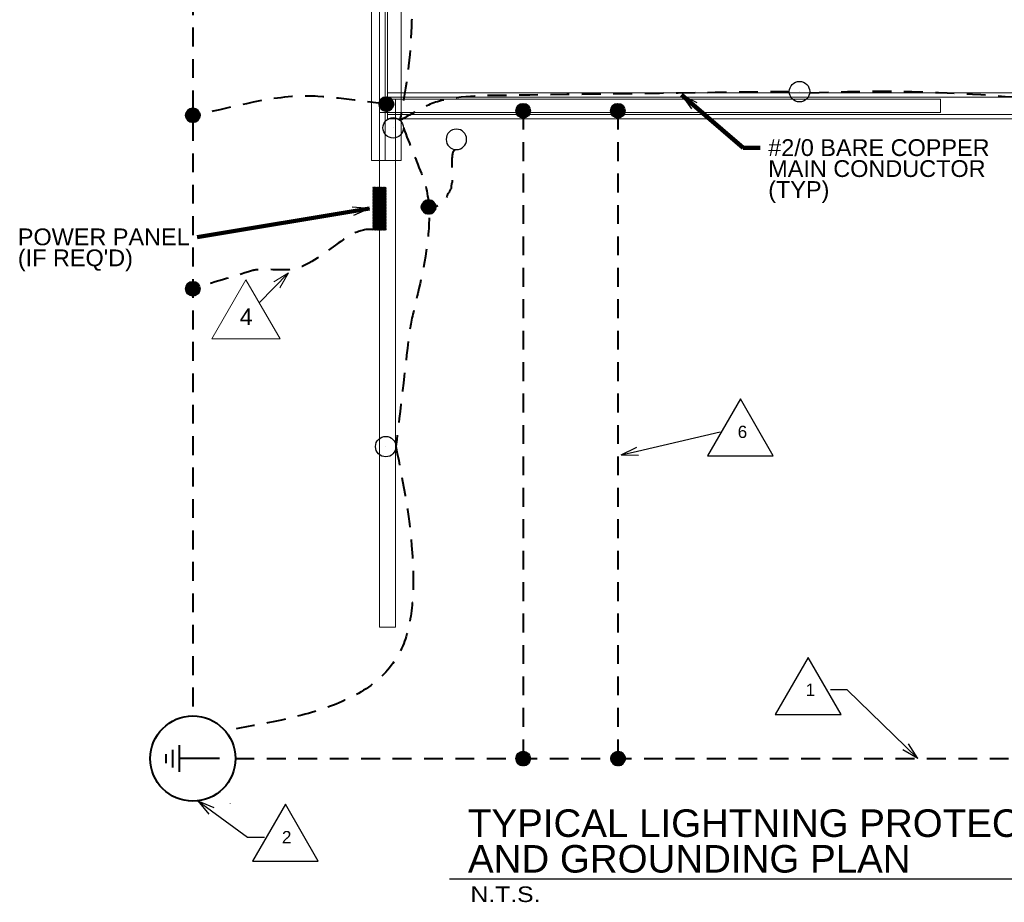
# Model space of a CAD drawing. Header units: inches. Extents: x -2066 to 3484, y -1008 to 3502.
# Tile 4 of 11: x -155 to 423, y 342 to 861. Entities that reach past the tile are written whole.
import ezdxf
from ezdxf.enums import TextEntityAlignment as Align

# ---------------------------------------------------------------- set-up
doc = ezdxf.new("R2010")
doc.units = ezdxf.units.IN
doc.header["$LTSCALE"] = 25
doc.header["$MEASUREMENT"] = 0
doc.linetypes.add('DGN Style 2', pattern=[0.737877, 0.442726, -0.295151])
for name, color, linetype, lineweight in [('E-ANNO-TEXT', 7, 'Continuous', 0), ('E-DETL-TEXT', 3, 'Continuous', 0), ('E-GRND-CIRC', 4, 'Continuous', 40), ('E-GRND-REFR', 32, 'Continuous', 40), ('E-POWR-PANL', 4, 'Continuous', 40), ('G-ANNO-DIM', 1, 'Continuous', 0), ('Imports in Famil', 7, 'Continuous', 0), ('Level 23', 7, 'Continuous', 0), ('Level 44', 7, 'Continuous', 0), ('SC Text', 7, 'Continuous', 0), ('SE Terminal', 7, 'Continuous', 0), ('Struct Stick Sym', 7, 'Continuous', 0), ('Structural Stiff', 7, 'Continuous', 0)]:
    doc.layers.add(name, color=color, linetype=linetype, lineweight=lineweight)
doc.styles.add("_1 4 1'-0", font='arial.ttf', dxfattribs={"height": 6})
doc.styles.add('Notes', font='arial.ttf', dxfattribs={"height": 0.098425})
doc.styles.add('Notes_0', font='arial.ttf')
doc.styles.add('TEXT', font='romans.shx', dxfattribs={"width": 0.8})
doc.styles.add('Title Block - General', font='arial.ttf', dxfattribs={"height": 0.12})
doc.dimstyles.new('EAST', dxfattribs={"dimtxt": 9.8425, "dimasz": 9.8425, "dimexe": 4.92125, "dimexo": 4.92125, "dimgap": 4.92125, "dimtad": 1, "dimdec": 0, "dimzin": 11, "dimdsep": 46, "dimlunit": 3, "dimtxsty": 'Notes_0', "dimblk": 'TerminatorOpen_0.5', "dimcen": 0.09, "dimclrd": 1, "dimadec": 4, "dimazin": 3, "dimtfac": 1, "dimtdec": 0, "dimtofl": 0, "dimtmove": 0, "dimatfit": 1, "dimldrblk": 'TerminatorOpen_0.5', "dimfxl": 1, "dimfrac": 2, "dimtolj": 1, "dimtzin": 11, "dimlwd": 30, "dimarcsym": 0})

# ---------------------------------------------------------------- blocks, each defined once
blk = doc.blocks.new('GRDROD')
at = {"layer": 'E-GRND-REFR', "linetype": 'Continuous'}
for p, q in [((0, 0.0781), (0, -0.0391)), ((0.039, -0.0391), (-0.0391, -0.0391)), ((0.026, -0.0586), (-0.0261, -0.0586)), ((0.013, -0.0781), (-0.013, -0.0781))]:
    blk.add_line(p, q, dxfattribs=at)
blk.add_circle((0, 0), 0.125, dxfattribs=at)
blk = doc.blocks.new('PBSMC')
at = {"layer": 'E-POWR-PANL', "linetype": 'Continuous', "extrusion": (0, 0, -1)}
blk.add_solid([(-0.25, 0), (0.25, 0), (-0.25, -0.152), (0.25, -0.152)], dxfattribs=at)
blk = doc.blocks.new('TerminatorOpen_0.5')
at = {"color": 0, "linetype": 'ByBlock', "lineweight": -2}
for q in [(-1, 0.25), (-1, 0), (-1, -0.25)]:
    blk.add_line((0, 0), q, dxfattribs=at)
blk = doc.blocks.new('revsym_2')
at = {"color": 0, "lineweight": -2}
blk.add_line((0.00496, 0), (-0.00496, 0), dxfattribs=at)
blk.add_3dface([(0, 0.00859), (-0.00496, 0), (0.00496, 0)], dxfattribs=at)
at = {"color": 0, "lineweight": -2, "style": 'TEXT', "width": 0.8}
blk.add_attdef('REVNO', text='', height=0.00298, dxfattribs=at).set_placement((0, 0.00264), align=Align.MIDDLE_CENTER)
blk = doc.blocks.new('FACE')
at = {"layer": 'Imports in Famil', "color": 6, "linetype": 'Continuous', "lineweight": 0}
blk.add_3dface([(-61.1875, -157.196875, 7.125), (-61.1875, -157.196875, 16), (-61.1875, 168.803125, 16), (-61.1875, 168.803125, 7.125)], dxfattribs=at)

msp = doc.modelspace()

# ---------------------------------------------------------------- linework, layer by layer
at = {"layer": 'E-ANNO-TEXT', "color": 2, "lineweight": 30}
msp.add_line((97.56, 356.37, 100.58), (577.43, 356.37, 100.58), dxfattribs=at)
at = {"layer": 'E-DETL-TEXT'}
msp.add_line((2.98, 711.87, 161.48), (-14.29, 694.43, 161.48), dxfattribs=at)
at = {"layer": 'E-DETL-TEXT', "elevation": 161.48, "flags": 128}
msp.add_lwpolyline([(-2.2, 703.14), (2.98, 711.87), (-5.69, 706.61)], dxfattribs=at)
at = {"layer": 'E-GRND-CIRC', "linetype": 'DGN Style 2'}
for p, q in [((-53.15, 1409.27, 109.99), (-53.15, 451.85, 109.99)), ((140.71, 807.09, 156), (140.71, 426.86, 156)), ((196.25, 807.09, 156), (196.25, 426.86, 156)), ((-28.15, 426.86, 109.99), (656.3, 426.86, 109.99))]:
    msp.add_line(p, q, dxfattribs=at)
at = {"layer": 'E-GRND-CIRC', "linetype": 'Continuous'}
for p, q in [((56.31, 810.91, 156), (60.48, 815.09, 156)), ((56.32, 811.28, 156), (60.12, 815.08, 156)), ((56.33, 810.58, 156), (60.82, 815.07, 156)), ((56.37, 810.27, 156), (61.13, 815.03, 156)), ((56.37, 811.68, 156), (59.72, 815.03, 156)), ((56.44, 809.98, 156), (61.42, 814.96, 156)), ((56.47, 812.14, 156), (59.26, 814.93, 156)), ((56.52, 809.71, 156), (61.69, 814.88, 156)), ((56.61, 809.45, 156), (61.95, 814.79, 156)), ((56.68, 812.7, 156), (58.7, 814.72, 156)), ((56.72, 809.2, 156), (62.2, 814.68, 156)), ((56.84, 808.97, 156), (62.43, 814.56, 156)), ((56.98, 808.75, 156), (62.65, 814.42, 156)), ((57.12, 808.54, 156), (62.86, 814.28, 156)), ((57.28, 808.35, 156), (63.05, 814.12, 156)), ((57.35, 813.72, 156), (57.68, 814.05, 156)), ((57.44, 808.16, 156), (63.24, 813.95, 156)), ((57.62, 807.98, 156), (63.41, 813.78, 156)), ((57.81, 807.82, 156), (63.58, 813.59, 156)), ((58.01, 807.67, 156), (63.73, 813.39, 156)), ((58.22, 807.52, 156), (63.87, 813.18, 156)), ((58.45, 807.39, 156), (64, 812.95, 156)), ((58.68, 807.27, 156), (64.12, 812.72, 156)), ((58.93, 807.17, 156), (64.23, 812.47, 156)), ((59.19, 807.08, 156), (64.32, 812.21, 156)), ((59.47, 807, 156), (64.4, 811.93, 156)), ((59.76, 806.94, 156), (64.45, 811.63, 156)), ((60.08, 806.91, 156), (64.49, 811.32, 156)), ((60.42, 806.89, 156), (64.5, 810.98, 156)), ((60.79, 806.91, 156), (64.49, 810.6, 156)), ((61.21, 806.97, 156), (64.42, 810.19, 156)), ((61.69, 807.1, 156), (64.3, 809.71, 156)), ((62.3, 807.36, 156), (64.04, 809.1, 156)), ((136.62, 807.01, 156), (140.79, 811.19, 156)), ((136.63, 807.37, 156), (140.43, 811.18, 156)), ((136.64, 806.68, 156), (141.13, 811.17, 156)), ((136.67, 807.78, 156), (140.03, 811.13, 156)), ((136.68, 806.37, 156), (141.44, 811.12, 156)), ((136.74, 806.08, 156), (141.73, 811.06, 156)), ((136.78, 808.23, 156), (139.57, 811.03, 156)), ((136.82, 805.8, 156), (142, 810.98, 156)), ((136.92, 805.55, 156), (142.26, 810.89, 156)), ((136.99, 808.8, 156), (139.01, 810.82, 156)), ((137.03, 805.3, 156), (142.5, 810.78, 156)), ((137.15, 805.07, 156), (142.74, 810.66, 156)), ((137.28, 804.85, 156), (142.96, 810.52, 156)), ((137.43, 804.64, 156), (143.16, 810.38, 156)), ((137.59, 804.44, 156), (143.36, 810.22, 156)), ((137.66, 809.82, 156), (137.99, 810.15, 156)), ((137.75, 804.26, 156), (143.55, 810.05, 156)), ((137.93, 804.08, 156), (143.72, 809.87, 156)), ((138.12, 803.92, 156), (143.89, 809.68, 156)), ((138.32, 803.76, 156), (144.04, 809.48, 156)), ((138.53, 803.62, 156), (144.18, 809.27, 156)), ((138.75, 803.49, 156), (144.31, 809.05, 156)), ((192.15, 807.01, 156), (196.32, 811.19, 156)), ((192.16, 807.37, 156), (195.96, 811.18, 156)), ((192.17, 806.68, 156), (196.66, 811.17, 156)), ((192.21, 807.78, 156), (195.56, 811.13, 156)), ((192.21, 806.37, 156), (196.97, 811.12, 156)), ((192.28, 806.08, 156), (197.26, 811.06, 156)), ((192.31, 808.23, 156), (195.1, 811.03, 156)), ((192.36, 805.8, 156), (197.53, 810.98, 156)), ((192.45, 805.55, 156), (197.79, 810.89, 156)), ((192.52, 808.8, 156), (194.54, 810.82, 156)), ((192.56, 805.3, 156), (198.04, 810.78, 156)), ((192.68, 805.07, 156), (198.27, 810.66, 156)), ((192.81, 804.85, 156), (198.49, 810.52, 156)), ((192.96, 804.64, 156), (198.7, 810.38, 156)), ((193.12, 804.44, 156), (198.89, 810.22, 156)), ((193.19, 809.82, 156), (193.52, 810.15, 156)), ((193.28, 804.26, 156), (199.08, 810.05, 156)), ((193.46, 804.08, 156), (199.25, 809.87, 156)), ((193.65, 803.92, 156), (199.42, 809.68, 156)), ((193.85, 803.76, 156), (199.57, 809.48, 156)), ((194.06, 803.62, 156), (199.71, 809.27, 156)), ((194.29, 803.49, 156), (199.84, 809.05, 156)), ((-57.25, 804.34, 109.99), (-53.07, 808.52, 109.99)), ((-57.24, 804.71, 109.99), (-53.44, 808.51, 109.99)), ((-57.23, 804.01, 109.99), (-52.74, 808.5, 109.99)), ((-57.19, 803.7, 109.99), (-52.43, 808.46, 109.99)), ((-57.19, 805.11, 109.99), (-53.84, 808.46, 109.99)), ((-57.12, 803.41, 109.99), (-52.14, 808.39, 109.99)), ((-57.09, 805.57, 109.99), (-54.3, 808.36, 109.99)), ((-57.04, 803.14, 109.99), (-51.87, 808.31, 109.99)), ((-56.95, 802.88, 109.99), (-51.61, 808.22, 109.99)), ((-56.88, 806.13, 109.99), (-54.86, 808.15, 109.99)), ((-56.84, 802.63, 109.99), (-51.36, 808.11, 109.99)), ((-56.72, 802.4, 109.99), (-51.13, 807.99, 109.99)), ((-56.58, 802.18, 109.99), (-50.91, 807.85, 109.99)), ((-56.44, 801.97, 109.99), (-50.7, 807.71, 109.99)), ((-56.28, 801.78, 109.99), (-50.51, 807.55, 109.99)), ((-56.21, 807.15, 109.99), (-55.88, 807.48, 109.99)), ((-56.11, 801.59, 109.99), (-50.32, 807.38, 109.99)), ((-55.94, 801.42, 109.99), (-50.15, 807.21, 109.99)), ((-55.75, 801.25, 109.99), (-49.98, 807.02, 109.99)), ((-55.55, 801.1, 109.99), (-49.83, 806.82, 109.99)), ((-55.34, 800.95, 109.99), (-49.69, 806.61, 109.99)), ((-55.11, 800.82, 109.99), (-49.55, 806.38, 109.99)), ((-54.88, 800.71, 109.99), (-49.44, 806.15, 109.99)), ((-54.63, 800.6, 109.99), (-49.33, 805.9, 109.99)), ((-54.37, 800.51, 109.99), (-49.24, 805.64, 109.99)), ((-54.09, 800.43, 109.99), (-49.16, 805.36, 109.99)), ((-53.79, 800.38, 109.99), (-49.11, 805.06, 109.99)), ((-53.48, 800.34, 109.99), (-49.07, 804.75, 109.99)), ((-53.14, 800.33, 109.99), (-49.06, 804.41, 109.99)), ((-52.77, 800.34, 109.99), (-49.07, 804.04, 109.99)), ((-52.35, 800.4, 109.99), (-49.13, 803.62, 109.99)), ((138.99, 803.37, 156), (144.43, 808.82, 156)), ((139.24, 803.27, 156), (144.54, 808.57, 156)), ((139.5, 803.18, 156), (144.63, 808.31, 156)), ((139.78, 803.1, 156), (144.7, 808.03, 156)), ((140.07, 803.04, 156), (144.76, 807.73, 156)), ((140.39, 803.01, 156), (144.8, 807.42, 156)), ((140.73, 802.99, 156), (144.81, 807.07, 156)), ((141.1, 803.01, 156), (144.79, 806.7, 156)), ((141.52, 803.07, 156), (144.73, 806.29, 156)), ((142, 803.2, 156), (144.61, 805.81, 156)), ((142.61, 803.46, 156), (144.35, 805.2, 156)), ((194.52, 803.37, 156), (199.96, 808.82, 156)), ((194.77, 803.27, 156), (200.07, 808.57, 156)), ((195.03, 803.18, 156), (200.16, 808.31, 156)), ((195.31, 803.1, 156), (200.24, 808.03, 156)), ((195.6, 803.04, 156), (200.29, 807.73, 156)), ((195.92, 803.01, 156), (200.33, 807.42, 156)), ((196.26, 802.99, 156), (200.34, 807.07, 156)), ((196.63, 803.01, 156), (200.33, 806.7, 156)), ((197.05, 803.07, 156), (200.26, 806.29, 156)), ((197.53, 803.2, 156), (200.14, 805.81, 156)), ((198.14, 803.46, 156), (199.88, 805.2, 156)), ((-51.87, 800.53, 109.99), (-49.26, 803.14, 109.99)), ((-51.26, 800.79, 109.99), (-49.52, 802.53, 109.99)), ((81.13, 750.54, 109.42), (85.31, 754.72, 109.42)), ((81.14, 750.9, 109.42), (84.95, 754.71, 109.42)), ((81.15, 750.21, 109.42), (85.64, 754.7, 109.42)), ((81.19, 751.3, 109.42), (84.55, 754.66, 109.42)), ((81.2, 749.9, 109.42), (85.95, 754.65, 109.42)), ((81.26, 749.61, 109.42), (86.24, 754.59, 109.42)), ((81.3, 751.76, 109.42), (84.09, 754.55, 109.42)), ((81.34, 749.33, 109.42), (86.52, 754.51, 109.42)), ((81.43, 749.07, 109.42), (86.78, 754.41, 109.42)), ((81.5, 752.33, 109.42), (83.52, 754.34, 109.42)), ((81.54, 748.83, 109.42), (87.02, 754.31, 109.42)), ((81.67, 748.6, 109.42), (87.25, 754.18, 109.42)), ((81.8, 748.38, 109.42), (87.47, 754.05, 109.42)), ((81.94, 748.17, 109.42), (87.68, 753.9, 109.42)), ((82.1, 747.97, 109.42), (87.88, 753.75, 109.42)), ((82.17, 753.35, 109.42), (82.5, 753.68, 109.42)), ((82.27, 747.79, 109.42), (88.06, 753.58, 109.42)), ((82.45, 747.61, 109.42), (88.24, 753.4, 109.42)), ((82.64, 747.45, 109.42), (88.4, 753.21, 109.42)), ((82.84, 747.29, 109.42), (88.56, 753.01, 109.42)), ((83.05, 747.15, 109.42), (88.7, 752.8, 109.42)), ((83.27, 747.02, 109.42), (88.83, 752.58, 109.42)), ((83.51, 746.9, 109.42), (88.95, 752.34, 109.42)), ((83.75, 746.8, 109.42), (89.05, 752.1, 109.42)), ((84.02, 746.7, 109.42), (89.14, 751.83, 109.42)), ((84.29, 746.63, 109.42), (89.22, 751.56, 109.42)), ((84.59, 746.57, 109.42), (89.28, 751.26, 109.42)), ((84.91, 746.53, 109.42), (89.32, 750.94, 109.42)), ((85.25, 746.52, 109.42), (89.33, 750.6, 109.42)), ((85.62, 746.54, 109.42), (89.31, 750.23, 109.42)), ((86.03, 746.6, 109.42), (89.25, 749.82, 109.42)), ((86.51, 746.73, 109.42), (89.12, 749.34, 109.42)), ((87.12, 746.98, 109.42), (88.86, 748.73, 109.42)), ((-57.25, 702.54, 109.99), (-53.07, 706.71, 109.99)), ((-57.24, 702.9, 109.99), (-53.44, 706.7, 109.99)), ((-57.23, 702.2, 109.99), (-52.74, 706.69, 109.99)), ((-57.19, 703.3, 109.99), (-53.84, 706.66, 109.99)), ((-57.19, 701.89, 109.99), (-52.43, 706.65, 109.99)), ((-57.12, 701.6, 109.99), (-52.14, 706.59, 109.99)), ((-57.09, 703.76, 109.99), (-54.3, 706.55, 109.99)), ((-57.04, 701.33, 109.99), (-51.87, 706.51, 109.99)), ((-56.95, 701.07, 109.99), (-51.61, 706.41, 109.99)), ((-56.88, 704.32, 109.99), (-54.86, 706.34, 109.99)), ((-56.84, 700.83, 109.99), (-51.36, 706.3, 109.99)), ((-56.72, 700.59, 109.99), (-51.13, 706.18, 109.99)), ((-56.58, 700.37, 109.99), (-50.91, 706.05, 109.99)), ((-56.44, 700.17, 109.99), (-50.7, 705.9, 109.99)), ((-56.28, 699.97, 109.99), (-50.51, 705.74, 109.99)), ((-56.21, 705.34, 109.99), (-55.88, 705.67, 109.99)), ((-56.11, 699.78, 109.99), (-50.32, 705.58, 109.99)), ((-55.94, 699.61, 109.99), (-50.15, 705.4, 109.99)), ((-55.75, 699.44, 109.99), (-49.98, 705.21, 109.99)), ((-55.55, 699.29, 109.99), (-49.83, 705.01, 109.99)), ((-55.34, 699.15, 109.99), (-49.69, 704.8, 109.99)), ((-55.11, 699.02, 109.99), (-49.55, 704.57, 109.99)), ((-54.88, 698.9, 109.99), (-49.44, 704.34, 109.99)), ((-54.63, 698.79, 109.99), (-49.33, 704.09, 109.99)), ((-54.37, 698.7, 109.99), (-49.24, 703.83, 109.99)), ((-54.09, 698.63, 109.99), (-49.16, 703.55, 109.99)), ((-53.79, 698.57, 109.99), (-49.11, 703.26, 109.99)), ((-53.48, 698.53, 109.99), (-49.07, 702.94, 109.99)), ((-53.14, 698.52, 109.99), (-49.06, 702.6, 109.99)), ((-52.77, 698.54, 109.99), (-49.07, 702.23, 109.99)), ((-52.35, 698.6, 109.99), (-49.13, 701.81, 109.99)), ((-51.87, 698.72, 109.99), (-49.26, 701.33, 109.99)), ((-51.26, 698.98, 109.99), (-49.52, 700.72, 109.99)), ((136.62, 426.78, 156), (140.79, 430.96, 156)), ((136.63, 427.14, 156), (140.43, 430.95, 156)), ((136.64, 426.45, 156), (141.13, 430.94, 156)), ((136.67, 427.54, 156), (140.03, 430.9, 156)), ((136.68, 426.14, 156), (141.44, 430.89, 156)), ((136.74, 425.85, 156), (141.73, 430.83, 156)), ((136.78, 428, 156), (139.57, 430.79, 156)), ((136.82, 425.57, 156), (142, 430.75, 156)), ((136.92, 425.31, 156), (142.26, 430.65, 156)), ((136.99, 428.57, 156), (139.01, 430.58, 156)), ((137.03, 425.07, 156), (142.5, 430.55, 156)), ((137.15, 424.84, 156), (142.74, 430.42, 156)), ((137.28, 424.62, 156), (142.96, 430.29, 156)), ((137.43, 424.41, 156), (143.16, 430.14, 156)), ((137.59, 424.21, 156), (143.36, 429.99, 156)), ((137.66, 429.59, 156), (137.99, 429.92, 156)), ((137.75, 424.03, 156), (143.55, 429.82, 156)), ((137.93, 423.85, 156), (143.72, 429.64, 156)), ((138.12, 423.69, 156), (143.89, 429.45, 156)), ((138.32, 423.53, 156), (144.04, 429.25, 156)), ((138.53, 423.39, 156), (144.18, 429.04, 156)), ((138.75, 423.26, 156), (144.31, 428.82, 156)), ((138.99, 423.14, 156), (144.43, 428.58, 156)), ((139.24, 423.04, 156), (144.54, 428.34, 156)), ((139.5, 422.94, 156), (144.63, 428.07, 156)), ((139.78, 422.87, 156), (144.7, 427.8, 156)), ((192.3, 426.78, 156), (196.48, 430.96, 156)), ((192.31, 427.14, 156), (196.11, 430.95, 156)), ((192.32, 426.45, 156), (196.81, 430.94, 156)), ((192.36, 427.54, 156), (195.71, 430.9, 156)), ((192.36, 426.14, 156), (197.12, 430.89, 156)), ((192.43, 425.85, 156), (197.41, 430.83, 156)), ((192.46, 428, 156), (195.25, 430.79, 156)), ((192.51, 425.57, 156), (197.68, 430.75, 156)), ((192.6, 425.31, 156), (197.94, 430.65, 156)), ((192.67, 428.57, 156), (194.69, 430.58, 156)), ((192.71, 425.07, 156), (198.19, 430.55, 156)), ((192.83, 424.84, 156), (198.42, 430.42, 156)), ((192.97, 424.62, 156), (198.64, 430.29, 156)), ((193.11, 424.41, 156), (198.85, 430.14, 156)), ((193.27, 424.21, 156), (199.04, 429.99, 156)), ((193.34, 429.59, 156), (193.67, 429.92, 156)), ((193.44, 424.03, 156), (199.23, 429.82, 156)), ((193.61, 423.85, 156), (199.41, 429.64, 156)), ((193.8, 423.69, 156), (199.57, 429.45, 156)), ((194, 423.53, 156), (199.72, 429.25, 156)), ((194.21, 423.39, 156), (199.87, 429.04, 156)), ((194.44, 423.26, 156), (200, 428.82, 156)), ((194.67, 423.14, 156), (200.11, 428.58, 156)), ((194.92, 423.04, 156), (200.22, 428.34, 156)), ((195.18, 422.94, 156), (200.31, 428.07, 156)), ((195.46, 422.87, 156), (200.39, 427.8, 156)), ((140.07, 422.81, 156), (144.76, 427.5, 156)), ((140.39, 422.77, 156), (144.8, 427.18, 156)), ((140.73, 422.76, 156), (144.81, 426.84, 156)), ((141.1, 422.78, 156), (144.79, 426.47, 156)), ((141.52, 422.84, 156), (144.73, 426.06, 156)), ((142, 422.97, 156), (144.61, 425.58, 156)), ((142.61, 423.22, 156), (144.35, 424.97, 156)), ((195.76, 422.81, 156), (200.45, 427.5, 156)), ((196.07, 422.77, 156), (200.48, 427.18, 156)), ((196.41, 422.76, 156), (200.5, 426.84, 156)), ((196.79, 422.78, 156), (200.48, 426.47, 156)), ((197.2, 422.84, 156), (200.42, 426.06, 156)), ((197.68, 422.97, 156), (200.29, 425.58, 156)), ((198.29, 423.22, 156), (200.03, 424.97, 156))]:
    msp.add_line(p, q, dxfattribs=at)
at = {"layer": 'E-GRND-CIRC', "linetype": 'DGN Style 2', "elevation": -28.22, "flags": 128}
msp.add_lwpolyline([(100.38, 784.39), (100.18, 783.8), (99.79, 783.21), (99.4, 782.63), (99.2, 782.23), (99.2, 781.65), (99, 781.06), (99, 780.28), (99, 779.88), (98.81, 779.3), (98.81, 778.9), (98.81, 778.32), (98.81, 777.73), (98.81, 777.14), (98.81, 776.36), (98.81, 775.96), (98.81, 775.57), (98.81, 774.98), (98.81, 774.2), (98.81, 773.81), (99, 773.22), (99, 772.63), (99, 772.05), (99, 771.65), (99, 771.07), (99, 770.67), (99, 770.09), (99, 769.69), (99, 769.11), (99, 768.52), (99, 767.93), (99, 767.34), (99, 766.95), (99, 766.56), (99, 765.97), (99, 765.19), (98.61, 764.4), (98.61, 763.82), (98.42, 763.03), (98.42, 762.44), (98.42, 761.86), (98.42, 761.46), (98.03, 761.07), (97.83, 760.68), (97.44, 759.9), (97.24, 759.11), (96.65, 758.53), (96.26, 757.94), (96.07, 757.55), (95.87, 756.57), (95.67, 756.17), (95.09, 755.59), (94.5, 754.8), (94.3, 754.02), (94.11, 753.43), (93.91, 753.04), (93.52, 752.65), (92.74, 752.25), (92.34, 752.06), (91.76, 751.86), (91.37, 751.67), (90.97, 751.47), (90.58, 751.27), (90.19, 751.08), (89.6, 750.88), (89.21, 750.88), (88.82, 750.69), (88.23, 750.69), (87.64, 750.69), (87.06, 750.69), (86.66, 750.49), (86.27, 750.49), (85.88, 750.49), (85.49, 750.49)], dxfattribs=at)
at = {"layer": 'E-GRND-CIRC', "color": 4, "linetype": 'Continuous', "lineweight": 30}
for centre in [(302.91, 818.29, 144), (64.41, 797.03, 157.33), (60.05, 609.96, 67.54)]:
    msp.add_circle(centre, 6, dxfattribs=at)
at = {"layer": 'E-GRND-CIRC', "linetype": 'Continuous'}
for centre in [(60.41, 810.99, 156), (140.71, 807.09, 156), (196.25, 807.09, 156), (-53.15, 804.42, 109.99), (85.23, 750.62, 109.42), (-53.15, 702.61, 109.99), (140.71, 426.86, 156), (196.4, 426.86, 156)]:
    msp.add_circle(centre, 4.1, dxfattribs=at)
at = {"layer": 'E-GRND-CIRC', "color": 4, "linetype": 'Continuous', "lineweight": 30, "extrusion": (0, 0, -1)}
msp.add_circle((-101.5, 790.29, -94), 6, dxfattribs=at)
at = {"layer": 'E-GRND-CIRC', "linetype": 'DGN Style 2'}
for points, knots in [([(68.41, 1026.42, 156), (69.93, 1015.08, 156), (71.46, 1003.73, 156), (72.99, 992.38, 156), (74.99, 977.55, 156), (75.2, 962.53, 156), (75.64, 947.57, 156), (76.38, 922.75, 156), (76.35, 897.9, 156), (75.64, 873.08, 156), (75.14, 855.45, 156), (74.7, 837.7, 156), (71.68, 820.32, 156), (70.59, 814.05, 156), (69.5, 807.77, 156), (68.41, 801.5, 156)], [0, 0, 0, 0, 0.152173, 0.152173, 0.152173, 0.351004, 0.351004, 0.351004, 0.680996, 0.680996, 0.680996, 0.915352, 0.915352, 0.915352, 1, 1, 1, 1]), ([(60.41, 810.99, 156), (44.14, 812.56, 156), (26.33, 816.05, 160.69), (11.6, 815.68, 156), (-12.5, 815.09, 148.33), (-31.57, 808.18, 125.33), (-53.15, 804.42, 109.99)], [0, 0, 0, 0, 0.379347, 0.379347, 0.379347, 1, 1, 1, 1]), ([(296.91, 818.29, 144), (238.91, 817.54, 144), (180.91, 816.78, 144), (122.92, 816.02, 144), (109.52, 815.85, 144), (92.87, 814.72, 140.12), (83.26, 809.53, 144), (78.31, 806.85, 146), (73.36, 804.18, 152), (68.41, 801.5, 156)], [0, 0, 0, 0, 0.740747, 0.740747, 0.740747, 0.911795, 0.911795, 0.911795, 1, 1, 1, 1]), ([(70.41, 797.03, 156), (74.15, 787.51, 156), (77.9, 778, 156), (81.65, 768.49, 156), (92.99, 739.7, 156), (75.91, 694.47, 168.37), (73.75, 676, 156), (71.19, 653.99, 141.26), (68.62, 631.97, 97.03), (66.05, 609.96, 67.54)], [0, 0, 0, 0, 0.130981, 0.130981, 0.130981, 0.527387, 0.527387, 0.527387, 1, 1, 1, 1]), ([(52.69, 737.26, 109.99), (37.41, 739.84, 107.56), (21.57, 715.53, 160.69), (3.39, 713.81, 161.42), (-2.01, 713.3, 161.63), (-13.8, 714.58, 161.82), (-18.22, 713.24, 156), (-29.86, 709.7, 140.66), (-41.51, 706.16, 125.33), (-53.15, 702.61, 109.99)], [0, 0, 0, 0, 0.480681, 0.480681, 0.480681, 0.623541, 0.623541, 0.623541, 1, 1, 1, 1])]:
    msp.add_open_spline(points, degree=3, knots=knots, dxfattribs=at)
msp.add_open_spline([(308.87, 817.63), (428.56, 823.25), (534.07, 800.8, 157.33), (534.07, 800.8, 157.33)], degree=3, dxfattribs=at)
msp.add_spline([(66.05, 609.96, 67.54), (75.86, 543.21, 67.54), (70.04, 493.09, 67.54), (-34.26, 443.23, 109.99)], degree=3, dxfattribs=at)
at = {"layer": 'E-POWR-PANL'}
for p, q in [((52.69, 754.67, 109.99), (60.28, 762.26, 109.99)), ((52.69, 755.02, 109.99), (59.93, 762.26, 109.99)), ((52.69, 755.38, 109.99), (59.57, 762.26, 109.99)), ((52.69, 755.73, 109.99), (59.22, 762.26, 109.99)), ((52.69, 756.08, 109.99), (58.87, 762.26, 109.99)), ((52.69, 756.44, 109.99), (58.51, 762.26, 109.99)), ((52.69, 756.79, 109.99), (58.16, 762.26, 109.99)), ((52.69, 757.14, 109.99), (57.81, 762.26, 109.99)), ((52.69, 757.5, 109.99), (57.45, 762.26, 109.99)), ((52.69, 757.85, 109.99), (57.1, 762.26, 109.99)), ((52.69, 758.2, 109.99), (56.75, 762.26, 109.99)), ((52.69, 758.56, 109.99), (56.39, 762.26, 109.99)), ((52.69, 758.91, 109.99), (56.04, 762.26, 109.99)), ((52.69, 759.26, 109.99), (55.69, 762.26, 109.99)), ((52.69, 759.62, 109.99), (55.33, 762.26, 109.99)), ((52.69, 759.97, 109.99), (54.98, 762.26, 109.99)), ((52.69, 760.33, 109.99), (54.63, 762.26, 109.99)), ((52.69, 760.68, 109.99), (54.27, 762.26, 109.99)), ((52.69, 761.03, 109.99), (53.92, 762.26, 109.99)), ((52.69, 761.39, 109.99), (53.56, 762.26, 109.99)), ((52.69, 761.74, 109.99), (53.21, 762.26, 109.99)), ((52.69, 762.09, 109.99), (52.86, 762.26, 109.99)), ((52.69, 754.32, 109.99), (60.29, 761.92, 109.99)), ((52.69, 753.96, 109.99), (60.29, 761.56, 109.99)), ((52.69, 753.61, 109.99), (60.29, 761.21, 109.99)), ((52.69, 753.25, 109.99), (60.29, 760.85, 109.99)), ((52.69, 752.9, 109.99), (60.29, 760.5, 109.99)), ((52.69, 752.55, 109.99), (60.29, 760.15, 109.99)), ((52.69, 752.19, 109.99), (60.29, 759.79, 109.99)), ((52.69, 751.84, 109.99), (60.29, 759.44, 109.99)), ((52.69, 751.49, 109.99), (60.29, 759.09, 109.99)), ((52.69, 751.13, 109.99), (60.29, 758.73, 109.99)), ((52.69, 750.78, 109.99), (60.29, 758.38, 109.99)), ((52.69, 750.43, 109.99), (60.29, 758.03, 109.99)), ((52.69, 750.07, 109.99), (60.29, 757.67, 109.99)), ((52.69, 749.72, 109.99), (60.29, 757.32, 109.99)), ((52.69, 749.37, 109.99), (60.29, 756.97, 109.99)), ((52.69, 749.01, 109.99), (60.29, 756.61, 109.99)), ((52.69, 748.66, 109.99), (60.29, 756.26, 109.99)), ((52.69, 748.3, 109.99), (60.29, 755.9, 109.99)), ((52.69, 747.95, 109.99), (60.29, 755.55, 109.99)), ((52.69, 747.6, 109.99), (60.29, 755.2, 109.99)), ((52.69, 747.24, 109.99), (60.29, 754.84, 109.99)), ((52.69, 746.89, 109.99), (60.29, 754.49, 109.99)), ((52.69, 746.54, 109.99), (60.29, 754.14, 109.99)), ((52.69, 746.18, 109.99), (60.29, 753.78, 109.99)), ((52.69, 745.83, 109.99), (60.29, 753.43, 109.99)), ((52.69, 745.48, 109.99), (60.29, 753.08, 109.99)), ((52.69, 745.12, 109.99), (60.29, 752.72, 109.99)), ((52.69, 744.77, 109.99), (60.29, 752.37, 109.99)), ((52.69, 744.42, 109.99), (60.29, 752.02, 109.99)), ((52.69, 744.06, 109.99), (60.29, 751.66, 109.99)), ((52.69, 743.71, 109.99), (60.29, 751.31, 109.99)), ((52.69, 743.36, 109.99), (60.29, 750.96, 109.99)), ((52.69, 743, 109.99), (60.29, 750.6, 109.99)), ((52.69, 742.65, 109.99), (60.29, 750.25, 109.99)), ((52.69, 742.29, 109.99), (60.29, 749.89, 109.99)), ((52.69, 741.94, 109.99), (60.29, 749.54, 109.99)), ((52.69, 741.59, 109.99), (60.29, 749.19, 109.99)), ((52.69, 741.23, 109.99), (60.29, 748.83, 109.99)), ((52.69, 740.88, 109.99), (60.29, 748.48, 109.99)), ((52.69, 740.53, 109.99), (60.29, 748.13, 109.99)), ((52.69, 740.17, 109.99), (60.29, 747.77, 109.99)), ((52.69, 739.82, 109.99), (60.29, 747.42, 109.99)), ((52.69, 739.47, 109.99), (60.29, 747.07, 109.99)), ((52.69, 739.11, 109.99), (60.29, 746.71, 109.99)), ((52.69, 738.76, 109.99), (60.29, 746.36, 109.99)), ((52.69, 738.41, 109.99), (60.29, 746.01, 109.99)), ((52.69, 738.05, 109.99), (60.29, 745.65, 109.99)), ((52.69, 737.7, 109.99), (60.29, 745.3, 109.99)), ((52.69, 737.34, 109.99), (60.29, 744.94, 109.99)), ((52.96, 737.26, 109.99), (60.29, 744.59, 109.99)), ((53.31, 737.26, 109.99), (60.29, 744.24, 109.99)), ((53.67, 737.26, 109.99), (60.29, 743.88, 109.99)), ((54.02, 737.26, 109.99), (60.29, 743.53, 109.99)), ((54.37, 737.26, 109.99), (60.29, 743.18, 109.99)), ((54.73, 737.26, 109.99), (60.29, 742.82, 109.99)), ((55.08, 737.26, 109.99), (60.29, 742.47, 109.99)), ((55.43, 737.26, 109.99), (60.29, 742.12, 109.99)), ((55.79, 737.26, 109.99), (60.29, 741.76, 109.99)), ((56.14, 737.26, 109.99), (60.29, 741.41, 109.99)), ((56.5, 737.26, 109.99), (60.29, 741.06, 109.99)), ((56.85, 737.26, 109.99), (60.29, 740.7, 109.99)), ((57.2, 737.26, 109.99), (60.29, 740.35, 109.99)), ((57.56, 737.26, 109.99), (60.29, 739.99, 109.99)), ((57.91, 737.26, 109.99), (60.29, 739.64, 109.99)), ((58.26, 737.26, 109.99), (60.29, 739.29, 109.99)), ((58.62, 737.26, 109.99), (60.29, 738.93, 109.99)), ((58.97, 737.26, 109.99), (60.29, 738.58, 109.99)), ((59.32, 737.26, 109.99), (60.29, 738.23, 109.99)), ((59.68, 737.26, 109.99), (60.29, 737.87, 109.99)), ((60.03, 737.26, 109.99), (60.29, 737.52, 109.99))]:
    msp.add_line(p, q, dxfattribs=at)
at = {"layer": 'G-ANNO-DIM'}
msp.add_line((-31.22, 400.45, -454.06), (-31.22, 400.3, -454.06), dxfattribs=at)
at = {"layer": 'Level 23', "color": 2, "linetype": 'Continuous', "lineweight": 0, "extrusion": (-1, 1.87767e-16, 4.93401e-17), "elevation": -56.41, "flags": 128}
msp.add_lwpolyline([(-813.96, 0), (-503.96, 0), (-503.96, 10.67), (-777.96, 137), (-777.96, 117.33), (-813.96, 117.33), (-813.96, 0)], close=True, dxfattribs=at)
at = {"layer": 'Level 23', "color": 2, "linetype": 'Continuous', "lineweight": 0, "elevation": 117.33, "flags": 128}
msp.add_lwpolyline([(56.41, 813.96), (56.41, 777.96), (65.74, 777.96), (65.74, 805.96), (65.74, 813.96), (56.41, 813.96)], close=True, dxfattribs=at)
at = {"layer": 'Level 23', "color": 2, "linetype": 'Continuous', "lineweight": 0, "extrusion": (0, 1, 0), "elevation": 813.96, "flags": 128}
msp.add_lwpolyline([(-385.74, -1), (-65.74, -1), (-65.74, 0), (-65.74, 117.33), (-385.74, 117.33), (-385.74, -1)], close=True, dxfattribs=at)
at = {"layer": 'Level 23', "color": 2, "linetype": 'Continuous', "lineweight": 0, "extrusion": (-1, 1.8948e-16, 4.97903e-17), "elevation": -65.74, "flags": 128}
msp.add_lwpolyline([(-813.96, 0), (-813.96, 117.33), (-805.96, 117.33), (-777.96, 117.33), (-777.96, 137), (-503.96, 10.67), (-503.96, 0), (-813.96, 0)], close=True, dxfattribs=at)
at = {"layer": 'Level 23', "color": 2, "linetype": 'Continuous', "lineweight": 0}
for points in [[(56.41, 503.96), (56.41, 813.96), (65.74, 813.96), (65.74, 503.96)], [(56.41, 813.96), (56.41, 813.96, 117.33), (65.74, 813.96, 117.33), (65.74, 813.96)], [(65.74, 813.96, -1), (385.74, 813.96, -1), (385.74, 805.96, -1), (65.74, 805.96, -1)], [(385.74, 813.96, 117.33), (65.74, 813.96, 117.33), (65.74, 805.96, 117.33), (385.74, 805.96, 117.33)], [(385.74, 813.96, 117.33), (385.74, 813.96, -1), (385.74, 805.96, -1), (385.74, 805.96, 117.33)], [(385.74, 813.96, -1), (385.74, 813.96, 117.33), (385.74, 805.96, 117.33), (385.74, 805.96, -1)], [(385.74, 805.96, -1), (385.74, 805.96, 117.33), (65.74, 805.96, 117.33), (65.74, 805.96, -1)], [(56.41, 777.96, 137), (56.41, 503.96, 10.67), (65.74, 503.96, 10.67), (65.74, 777.96, 137)], [(56.41, 503.96, 10.67), (56.41, 503.96), (65.74, 503.96), (65.74, 503.96, 10.67)]]:
    msp.add_3dface(points, dxfattribs=at)
at = {"layer": 'Level 44', "color": 3, "linetype": 'Continuous', "lineweight": 0, "extrusion": (-2.42028e-16, -1, 0), "elevation": -814.96, "flags": 128}
msp.add_lwpolyline([(61.07, -2), (542.07, -2), (542.07, 0), (61.07, 0), (61.07, -2), (61.07, -2)], close=True, dxfattribs=at)
at = {"layer": 'Level 44', "color": 3, "linetype": 'Continuous', "lineweight": 0, "extrusion": (0, 1, 0), "elevation": 804.96, "flags": 128}
msp.add_lwpolyline([(-542.07, -2), (-61.07, -2), (-61.07, 0), (-542.09, -2), (-542.07, -2), (-542.07, -2)], close=True, dxfattribs=at)
at = {"layer": 'Level 44', "color": 3, "linetype": 'Continuous', "lineweight": 0}
for points in [[(542.07, 817.63), (61.07, 817.63), (61.07, 814.96), (542.07, 814.96)], [(61.07, 804.96, -2), (542.07, 804.96, -2), (542.07, 814.96, -2), (61.07, 814.96, -2)], [(61.07, 802.29), (542.07, 802.29), (542.07, 804.96), (61.07, 804.96)]]:
    msp.add_3dface(points, dxfattribs=at)
at = {"layer": 'SC Text', "color": 1, "linetype": 'Continuous', "lineweight": 30, "elevation": 109.99}
for points in [[(207.9, 607.32), (256.35, 618.6)], [(365.24, 433.74), (330.94, 467.23), (321.1, 467.23)], [(-42.29, 396.23), (-21.02, 380.76), (-11.17, 380.76)]]:
    msp.add_lwpolyline(points, dxfattribs=at)
at = {"layer": 'SC Text', "color": 1, "linetype": 'Continuous', "lineweight": 30}
for points in [[(248.85, 604.46, -28.22), (287.49, 604.46, -28.22), (268.17, 637.92, -28.22)], [(288.62, 452.73, -28.22), (327.25, 452.73, -28.22), (307.93, 486.19, -28.22)], [(-18.15, 366.65, -28.22), (20.48, 366.65, -28.22), (1.16, 400.11, -28.22)]]:
    msp.add_3dface(points, dxfattribs=at)
at = {"layer": 'SE Terminal', "color": 4, "linetype": 'Continuous', "lineweight": 30}
for p, q in [((302.91, 818.29, 144), (302.91, 818.29, 160)), ((64.41, 797.03, 157.33), (64.41, 797.03, 173.33)), ((60.05, 609.96, 67.54), (60.05, 609.96, 83.54))]:
    msp.add_line(p, q, dxfattribs=at)
at = {"layer": 'Struct Stick Sym', "color": 4, "linetype": 'Continuous', "lineweight": 0}
for points in [[(65.74, 777.96, 145), (65.74, 777.96, 137), (56.41, 777.96, 137), (56.41, 777.96, 145)], [(56.41, 777.96, 145), (56.41, 777.96, 137), (56.41, 503.96, 10.67), (56.41, 503.96, 18.67)], [(56.41, 777.96, 145), (56.41, 503.96, 18.67), (65.74, 503.96, 18.67), (65.74, 777.96, 145)], [(56.41, 777.96, 137), (65.74, 777.96, 137), (65.74, 503.96, 10.67), (56.41, 503.96, 10.67)], [(65.74, 503.96, 18.67), (65.74, 503.96, 10.67), (65.74, 777.96, 137), (65.74, 777.96, 145)], [(56.41, 503.96, 18.67), (56.41, 503.96, 10.67), (65.74, 503.96, 10.67), (65.74, 503.96, 18.67)]]:
    msp.add_3dface(points, dxfattribs=at)
at = {"layer": 'Structural Stiff', "color": 4, "linetype": 'Continuous', "lineweight": 0, "extrusion": (-0.980581, 1.0709e-16, 0.196116), "elevation": -27.72, "flags": 128}
msp.add_lwpolyline([(-1049.96, 165.99), (-1049.96, 125.2), (-777.96, 125.2), (-777.96, 165.99), (-1049.96, 165.99), (-1049.96, 165.99)], close=True, dxfattribs=at)
at = {"layer": 'Structural Stiff', "color": 4, "linetype": 'Continuous', "lineweight": 0, "flags": 128}
for points, elevation in [([(51.74, 1049.96), (69.07, 1049.96), (69.07, 777.96), (51.74, 777.96), (51.74, 1049.96), (51.74, 1049.96)], 117.33), ([(69.07, 1049.96), (59.74, 1049.96), (59.74, 777.96), (69.07, 777.96), (69.07, 1049.96), (69.07, 1049.96)], 157.33)]:
    msp.add_lwpolyline(points, close=True, dxfattribs=dict(at, elevation=elevation))
at = {"layer": 'Structural Stiff', "color": 4, "linetype": 'Continuous', "lineweight": 0, "extrusion": (1, -1.06999e-16, 1.27575e-32), "elevation": 69.07, "flags": 128}
msp.add_lwpolyline([(1049.96, 117.33), (1049.96, 157.33), (777.96, 157.33), (777.96, 117.33), (1049.96, 117.33), (1049.96, 117.33)], close=True, dxfattribs=at)
at = {"layer": 'Structural Stiff', "color": 4, "linetype": 'Continuous', "lineweight": 0}
msp.add_3dface([(59.74, 777.96, 157.33), (51.74, 777.96, 117.33), (69.07, 777.96, 117.33), (69.07, 777.96, 157.33)], dxfattribs=at)

# ---------------------------------------------------------------- block references
at = {"layer": 'E-DETL-TEXT', "xscale": 4031.496062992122, "yscale": 4031.496062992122, "zscale": 4031.496062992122}
msp.add_blockref('revsym_2', (-21.99, 673.12, -363.89), dxfattribs=at)
at = {"layer": 'E-GRND-REFR', "linetype": 'Continuous', "xscale": 200, "yscale": 200, "zscale": 200, "rotation": 270}
msp.add_blockref('GRDROD', (-53.15, 426.86, 109.99), dxfattribs=at)
at = {"layer": 'E-POWR-PANL', "linetype": 'Continuous', "xscale": 50, "yscale": 50, "zscale": 50, "rotation": 90}
msp.add_blockref('PBSMC', (52.69, 749.76, 109.99), dxfattribs=at)
at = {"layer": 'Imports in Famil', "color": 6, "linetype": 'Continuous', "lineweight": 0, "xscale": 0.6666666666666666, "yscale": 0.6666666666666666, "zscale": 0.6666666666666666}
msp.add_blockref('FACE', (109.86, 910.09, 117.33), dxfattribs=at)
at = {"layer": 'SC Text', "color": 1, "linetype": 'Continuous', "lineweight": 30, "xscale": 9.8425, "yscale": 9.8425, "zscale": 9.8425}
for p, rotation in [((198.32, 605.09, 109.99), 193.105421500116), ((372.28, 426.86, 109.99), 315.6756138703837), ((-50.25, 402.02, 109.99), 143.9724535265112)]:
    msp.add_blockref('TerminatorOpen_0.5', p, dxfattribs=dict(at, rotation=rotation))

# ---------------------------------------------------------------- texts
at = {"layer": 'E-ANNO-TEXT', "color": 7, "lineweight": 30, "insert": (108.31, 417.97, 100.58), "char_height": 16.1695, "width": 405.4734, "attachment_point": 1, "line_spacing_factor": 0.776524, "style": 'Title Block - General'}
msp.add_mtext('\\PTYPICAL LIGHTNING PROTECTION AND GROUNDING PLAN', dxfattribs=at)
at = {"layer": 'E-ANNO-TEXT', "color": 7, "linetype": 'Continuous', "insert": (109.77, 351.81, -1327.42), "char_height": 9.1541, "attachment_point": 1, "line_spacing_factor": 0.8, "style": "_1 4 1'-0"}
msp.add_mtext('\\H1x;\\W1.13383;N.T.S.', dxfattribs=at)
at = {"layer": 'E-DETL-TEXT', "insert": (284.54, 790.37, 144), "char_height": 9.8425, "width": 157.2547, "attachment_point": 1, "line_spacing_factor": 0.75, "style": 'Notes'}
msp.add_mtext('#2/0 BARE COPPER\\PMAIN CONDUCTOR \\P(TYP)\\P', dxfattribs=at)
at = {"layer": 'E-DETL-TEXT', "attachment_point": 1, "line_spacing_factor": 0.75, "style": 'Notes'}
for s, insert, char_height in [("POWER PANEL\\P(IF REQ'D)", (-155.87, 737.98, 109.99), 9.8425), ('4', (-25.66, 691.09, 161.48), 9.84)]:
    msp.add_mtext(s, dxfattribs=dict(at, insert=insert, char_height=char_height))
at = {"layer": 'E-GRND-CIRC', "linetype": 'DGN Style 2', "char_height": 7.2, "attachment_point": 1, "line_spacing_factor": 0.6, "style": 'Title Block - General'}
for s, insert, width in [('1', (306.47, 470.82, 109.99), 3.7427), ('2', (-0.88, 384.35, 109.99), 5.0598)]:
    msp.add_mtext(s, dxfattribs=dict(at, insert=insert, width=width))
at = {"layer": 'SC Text', "linetype": 'Continuous', "insert": (266.61, 622.24, 109.99), "char_height": 7.2, "attachment_point": 1, "line_spacing_factor": 0.6, "style": 'Title Block - General'}
msp.add_mtext('6', dxfattribs=at)

# ---------------------------------------------------------------- meshes
at = {"layer": 'Level 23', "color": 2, "linetype": 'Continuous', "lineweight": 0}
mesh = msp.add_polyface(dxfattribs=at)
corners = [(56.41, 813.96, 117.33), (61.07, 813.96, 117.33), (61.07, 913.96, 117.33), (56.41, 913.96, 117.33), (56.41, 813.96, -1), (61.07, 813.96, -1), (56.41, 913.96, -1), (61.07, 913.96, -1)]
mesh.append_faces([[corners[k] for k in face] for face in [(0, 1, 2, 3), (4, 5, 1, 0), (6, 7, 5, 4), (3, 2, 7, 6), (1, 5, 7, 2), (3, 6, 4, 0)]], dxfattribs={"color": 2})
mesh = msp.add_polyface(dxfattribs=at)
corners = [(65.74, 813.96, 117.33), (65.74, 813.96), (65.74, 813.96, -1), (65.74, 805.96, -1), (65.74, 805.96, 117.33), (56.41, 813.96, 117.33), (56.41, 813.96), (56.41, 813.96, -1), (56.41, 805.96, -1), (56.41, 805.96, 117.33)]
mesh.append_faces([[corners[k] for k in face] for face in [(0, 5, 9, 4), (4, 9, 8, 3), (3, 8, 7, 2)]], dxfattribs={"color": 2})
mesh.append_faces([[corners[k] for k in face] for face in [(8, 6, 7), (6, 9, 5), (1, 6, 5, 0)]], dxfattribs={"vtx0": -1, "color": 2})
mesh.append_faces([[corners[k] for k in face] for face in [(9, 6, 8)]], dxfattribs={"vtx0": -1, "vtx1": -1, "color": 2})
mesh.append_faces([[corners[k] for k in face] for face in [(4, 3, 1)]], dxfattribs={"vtx1": -1, "vtx2": -1, "color": 2})
mesh.append_faces([[corners[k] for k in face] for face in [(3, 2, 1), (1, 0, 4), (2, 7, 6, 1)]], dxfattribs={"vtx2": -1, "color": 2})
mesh = msp.add_polyface(dxfattribs=at)
corners = [(65.74, 777.96, 117.33), (56.41, 777.96, 117.33), (56.41, 777.96, 137), (65.74, 777.96, 137), (65.74, 813.96, 117.33), (56.41, 813.96, 117.33), (56.41, 813.96, 137), (65.74, 813.96, 137)]
mesh.append_faces([[corners[k] for k in face] for face in [(0, 3, 2, 1), (5, 6, 7, 4), (0, 4, 7, 3), (3, 7, 6, 2), (2, 6, 5, 1), (1, 5, 4, 0)]], dxfattribs={"color": 2})

# ---------------------------------------------------------------- leaders
at = {"layer": 'E-DETL-TEXT', "annotation_type": 0, "has_hookline": 1}
for points, hookline_direction, text_width in [([(233.57, 816.52, 144), (269.92, 785.28, 144), (279.76, 785.28, 144)], 0, 129.6), ([(50.45, 749.71, 109.99), (-50.56, 732.89, 109.99)], 1, 99.3)]:
    msp.add_leader(points, dimstyle='EAST', override={"dimtad": 0, "dimclrd": 0, "dimlwd": 65534}, dxfattribs=dict(at, hookline_direction=hookline_direction, text_width=text_width))

doc.saveas('drawing.dxf')
